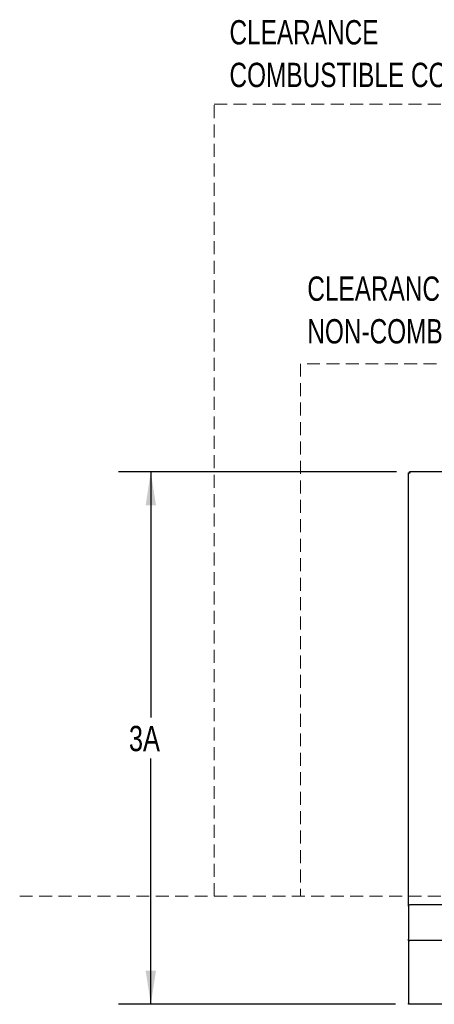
# Model space of a CAD drawing. Header units: inches. Extents: x 35 to 165, y 14 to 115.
# Tile 12 of 42: x 39 to 58, y 69 to 115. Entities that reach past the tile are written whole.
import ezdxf

# ---------------------------------------------------------------- set-up
doc = ezdxf.new("R2010")
doc.units = ezdxf.units.IN
doc.header["$LTSCALE"] = 12
doc.header["$MEASUREMENT"] = 0
doc.linetypes.add('HIDDEN', pattern=[0.075, 0.05, -0.025])
doc.layers.add('FORMAT', color=7, linetype='Continuous')
doc.styles.add('SLDTEXTSTYLE0', font='TXT', dxfattribs={"width": 0.75})
doc.dimstyles.new('SLDDIMSTYLE1', dxfattribs={"dimtxt": 1.17, "dimasz": 1.56, "dimexe": 0, "dimexo": 0.0625, "dimgap": 0.2925, "dimtad": 0, "dimtih": 1, "dimtoh": 1, "dimdec": 3, "dimrnd": 1e-09, "dimzin": 12, "dimdsep": 46, "dimlunit": 5, "dimtxsty": 'SLDTEXTSTYLE0', "dimsah": 1, "dimcen": 0.09, "dimadec": 0, "dimazin": 3, "dimtfac": 1, "dimtdec": 3, "dimtofl": 0, "dimtmove": 0, "dimatfit": 3, "dimfxl": 0, "dimfrac": 2, "dimtolj": 1, "dimtzin": 12, "dimarcsym": 0})

# ---------------------------------------------------------------- blocks, each defined once
blk = doc.blocks.new('_D_7')
at = {"layer": 'FORMAT'}
for p, q in [((56.004, 93.9), (43.133, 93.9)), ((44.633, 93.9), (44.633, 82.528)), ((44.633, 69.265), (44.633, 80.637)), ((55.963, 69.265), (43.133, 69.265))]:
    blk.add_line(p, q, dxfattribs=at)
for points in [[(44.633, 93.9), (44.393, 92.34), (44.873, 92.34)], [(44.633, 69.265), (44.873, 70.825), (44.393, 70.825)]]:
    blk.add_solid(points, dxfattribs=at)
at = {"layer": 'FORMAT', "insert": (43.619, 82.145), "char_height": 1.17, "attachment_point": 1, "style": 'SLDTEXTSTYLE0'}
blk.add_mtext('3A', dxfattribs=at)
blk = doc.blocks.new('SW_NOTE_0_6')
at = {"layer": 'FORMAT', "color": 0, "char_height": 1.125, "attachment_point": 1, "style": 'SLDTEXTSTYLE0'}
for s, insert in [('CLEARANCE', (0, 1.45)), ('NON-COMBUSTIBLE CONSTRUCTION', (0, -0.522))]:
    blk.add_mtext(s, dxfattribs=dict(at, insert=insert))
blk = doc.blocks.new('SW_NOTE_0_7')
at = {"layer": 'FORMAT', "color": 0, "char_height": 1.125, "attachment_point": 1, "style": 'SLDTEXTSTYLE0'}
for s, insert in [('CLEARANCE', (0, 1.45)), ('COMBUSTIBLE CONSTRUCTION', (0, -0.522))]:
    blk.add_mtext(s, dxfattribs=dict(at, insert=insert))

msp = doc.modelspace()

# ---------------------------------------------------------------- linework, layer by layer
at = {"color": 7, "linetype": 'Continuous', "lineweight": 25}
for p, q in [((56.5628, 93.858), (56.6008, 93.858)), ((56.5628, 73.8116), (56.5628, 93.858)), ((56.6044, 93.8996), (56.6044, 93.8616)), ((78.0213, 93.8996), (56.6044, 93.8996)), ((56.5628, 73.8116), (56.5628, 72.2831)), ((58.6253, 73.8741), (56.6253, 73.8741)), ((56.5628, 72.2241), (56.5628, 72.2831)), ((78.0628, 72.2241), (56.5628, 72.2241)), ((56.5628, 72.2241), (56.5628, 69.3068)), ((56.6218, 72.2214), (56.6218, 72.2241)), ((56.5628, 69.3068), (56.5628, 69.3041)), ((56.5628, 69.2651), (56.5628, 69.3041)), ((56.6218, 69.2651), (56.5628, 69.2651)), ((56.6218, 69.2651), (56.6218, 69.273)), ((62.1145, 69.2651), (56.6218, 69.2651))]:
    msp.add_line(p, q, dxfattribs=at)
msp.add_arc((56.6253, 73.8116), 0.0625, 90, 180, dxfattribs=at)
for points, knots in [([(56.5628, 93.858), (56.5637, 93.8567), (56.5655, 93.8539), (56.5789, 93.8498), (56.598, 93.8457), (56.6132, 93.8429), (56.6208, 93.8416)], [0, 0, 0, 0, 0.2499996, 0.5000015, 0.7500004, 1, 1, 1, 1]), ([(56.6008, 93.858), (56.6011, 93.8567), (56.6018, 93.8539), (56.6064, 93.8498), (56.613, 93.8457), (56.6182, 93.8429), (56.6208, 93.8416)], [0, 0, 0, 0, 0.2500029, 0.5000025, 0.7500024, 1, 1, 1, 1]), ([(56.6208, 93.8416), (56.6195, 93.8492), (56.6181, 93.8567), (56.6154, 93.8708), (56.614, 93.8772), (56.6112, 93.8879), (56.6099, 93.8922), (56.6071, 93.8981), (56.6058, 93.8996), (56.6044, 93.8996)], [0, 0, 0, 0, 0.25, 0.25, 0.5, 0.5, 0.75, 0.75, 1, 1, 1, 1]), ([(56.6208, 93.8416), (56.6181, 93.8468), (56.6154, 93.852), (56.6099, 93.8594), (56.6071, 93.8616), (56.6044, 93.8616)], [0, 0, 0, 0, 0.5, 0.5, 1, 1, 1, 1]), ([(56.5904, 72.2241), (56.5933, 72.2228), (56.6024, 72.219), (56.6139, 72.2204), (56.6218, 72.2214)], [0, 0, 0, 0, 0.3162634, 1, 1, 1, 1]), ([(56.6218, 69.273), (56.6141, 69.2724), (56.5987, 69.271), (56.5792, 69.2785), (56.5655, 69.2911), (56.5637, 69.3016), (56.5628, 69.3068)], [0, 0, 0, 0, 0.2499985, 0.5000022, 0.749998, 1, 1, 1, 1])]:
    msp.add_open_spline(points, degree=3, knots=knots, dxfattribs=at)
at = {"layer": 'FORMAT', "linetype": 'HIDDEN', "lineweight": 18}
for p, q in [((47.5628, 74.2631), (47.5628, 110.8996)), ((47.5628, 110.8996), (87.0628, 110.8996)), ((83.0628, 98.8996), (51.5628, 98.8996)), ((51.5628, 98.8996), (51.5628, 74.2631)), ((38.5628, 74.2631), (117.3189, 74.2631))]:
    msp.add_line(p, q, dxfattribs=at)

# ---------------------------------------------------------------- block references
at = {"layer": 'FORMAT'}
for name, p in [('SW_NOTE_0_7', (48.274, 113.342)), ('SW_NOTE_0_6', (51.8766, 101.483))]:
    msp.add_blockref(name, p, dxfattribs=at)

# ---------------------------------------------------------------- dimensions: what is measured, and where the dimension line sits
dim = msp.add_linear_dim(base=(44.6333, 69.2651), p1=(56.6044, 93.8996), p2=(56.5628, 69.2651), angle=90, text='3A', dimstyle='SLDDIMSTYLE1', dxfattribs=at)
dim.commit()
dim.dimension.update_dxf_attribs({"geometry": '_D_7', "text_midpoint": (44.6333, 81.5824), "dimtype": 160})

doc.saveas('drawing.dxf')
